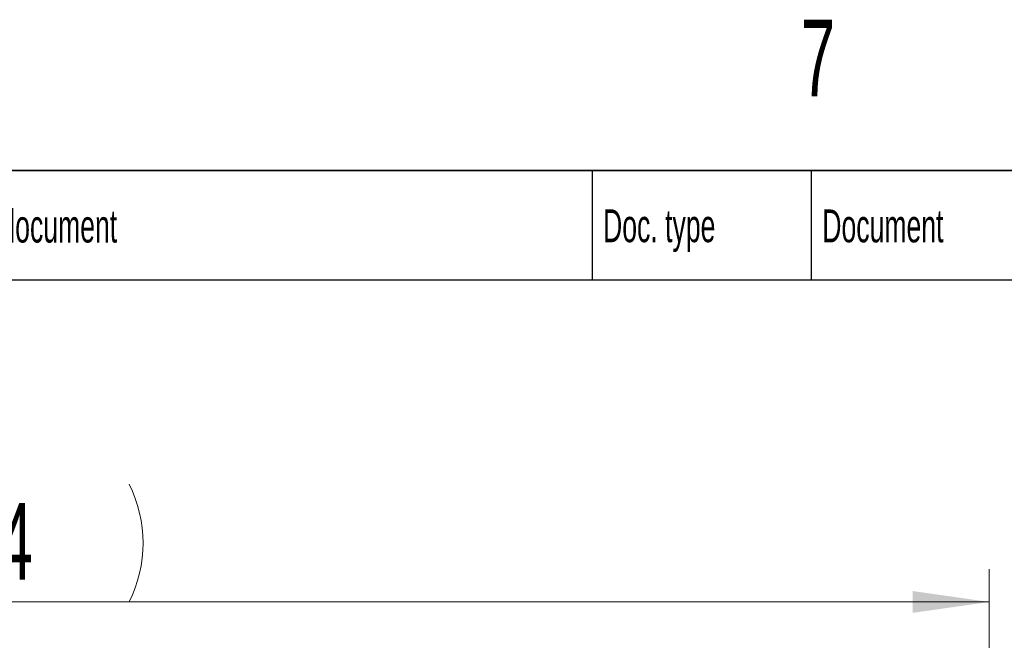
# Model space of a CAD drawing. Header units: millimetres. Extents: x 0 to 11920, y 0 to 8400.
# Tile 60 of 61: x 8958 to 9856, y 7771 to 8337. Entities that reach past the tile are written whole.
import ezdxf

# ---------------------------------------------------------------- set-up
doc = ezdxf.new("R2010")
doc.units = ezdxf.units.MM
doc.header["$LTSCALE"] = 20
doc.styles.add('SLDTEXTSTYLE0', font='TXT', dxfattribs={"width": 0.605})
doc.dimstyles.new('SLDDIMSTYLE2', dxfattribs={"dimtxt": 70, "dimasz": 70, "dimexe": 0, "dimexo": 0.0625, "dimgap": 17.5, "dimtad": 1, "dimdec": 0, "dimrnd": 1e-09, "dimzin": 12, "dimdsep": 46, "dimtxsty": 'SLDTEXTSTYLE0', "dimsah": 1, "dimcen": 0.09, "dimadec": 0, "dimazin": 3, "dimtfac": 1, "dimtofl": 0, "dimtmove": 0, "dimatfit": 3, "dimfxl": 1, "dimfrac": 2, "dimtolj": 1, "dimtzin": 12, "dimarcsym": 0})

# ---------------------------------------------------------------- blocks, each defined once
blk = doc.blocks.new('_D_4')
at = {"color": 7, "linetype": 'Continuous', "lineweight": 0}
for p, q in [((8058.6, 7090.52), (8058.6, 7836.22)), ((9842.47, 7308.22), (9842.47, 7836.22)), ((8058.6, 7806.22), (9842.47, 7806.22))]:
    blk.add_line(p, q, dxfattribs=at)
at = {"color": 7, "linetype": 'Continuous', "lineweight": 18}
for centre, start, end in [((8951.02, 7859.93), 153.43495, 206.56505), ((8950.05, 7859.93), 333.43495, 26.56505)]:
    blk.add_arc(centre, 120.11, start, end, dxfattribs=at)
for points in [[(8058.6, 7806.22), (8128.6, 7796.22), (8128.6, 7816.22)], [(9842.47, 7806.22), (9772.47, 7816.22), (9772.47, 7796.22)]]:
    blk.add_solid(points, dxfattribs=at)
at = {"color": 7, "linetype": 'Continuous', "lineweight": 18, "insert": (8843.59, 7896.45), "char_height": 70, "attachment_point": 1, "style": 'SLDTEXTSTYLE0'}
blk.add_mtext('1784', dxfattribs=at)

msp = doc.modelspace()

# ---------------------------------------------------------------- linework, layer by layer
at = {"color": 7, "linetype": 'Continuous', "lineweight": 35}
msp.add_line((11720, 8200), (400, 8200), dxfattribs=at)
at = {"color": 7, "linetype": 'Continuous', "lineweight": 25}
for p, q in [((9480, 8200), (9480, 8100)), ((9680, 8200), (9680, 8100)), ((8760, 8100), (11720, 8100))]:
    msp.add_line(p, q, dxfattribs=at)

# ---------------------------------------------------------------- texts
at = {"color": 7, "linetype": 'Continuous', "lineweight": 0, "attachment_point": 1, "style": 'SLDTEXTSTYLE0'}
for s, insert, char_height in [('7', (9670.34, 8337.44), 70), ('Supplementary document', (8770.02, 8164.14), 30), ('Doc. type', (9489.99, 8164.46), 30), ('Document', (9690.04, 8164.31), 30)]:
    msp.add_mtext(s, dxfattribs=dict(at, insert=insert, char_height=char_height))

# ---------------------------------------------------------------- dimensions: what is measured, and where the dimension line sits
at = {"color": 7, "linetype": 'Continuous', "lineweight": 18}
dim = msp.add_linear_dim(base=(9842.47, 7806.22), p1=(8058.6, 7086.52), p2=(9842.47, 7304.22), text='(<>)', dimstyle='SLDDIMSTYLE2', dxfattribs=at)
dim.commit()
dim.dimension.update_dxf_attribs({"geometry": '_D_4', "text_midpoint": (8950.53, 7806.22), "dimtype": 160})

doc.saveas('drawing.dxf')
